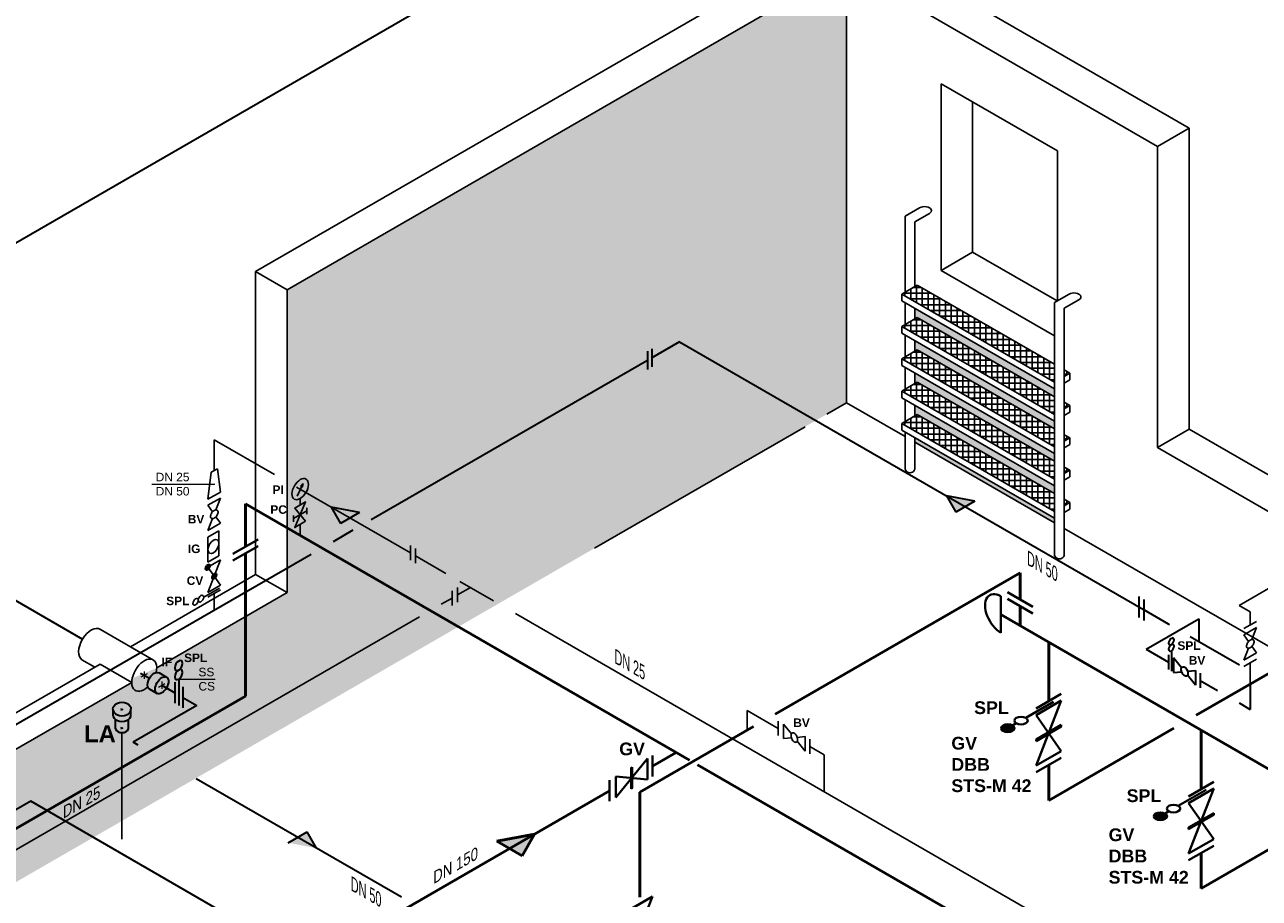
# Model space of a CAD drawing. Header units: millimetres. Extents: x 222 to 2461, y -1493 to 72.
# Tile 11 of 27: x 1100 to 1439, y -696 to -456. Entities that reach past the tile are written whole.
import ezdxf

# ---------------------------------------------------------------- set-up
doc = ezdxf.new("R2010")
doc.units = ezdxf.units.MM
doc.linetypes.add('ACAD_ISO10W100', pattern=[18, 12, -3, 0, -3])
for name, color, linetype, lineweight in [('Achsen', 253, 'ACAD_ISO10W100', 15), ('Armatur-Entleerung', 7, 'Continuous', 30), ('Armaturen-Auslagerung', 7, 'Continuous', 40), ('Armaturen-Einlagerung', 7, 'Continuous', 40), ('Auslagerung', 1, 'Continuous', 50), ('Entleerung', 74, 'Continuous', 35), ('Stickstoffsystem', 200, 'Continuous', 25), ('Text', 7, 'Continuous', 18), ('Text groß', 7, 'Continuous', 18)]:
    doc.layers.add(name, color=color, linetype=linetype, lineweight=lineweight)
for name, color, linetype in [('DN 025-', 8, 'Continuous'), ('DN 050', 8, 'Continuous'), ('effekte', 7, 'Continuous'), ('gebäude', 8, 'Continuous'), ('rohrdurchführung', 7, 'Continuous')]:
    doc.layers.add(name, color=color, linetype=linetype)
doc.styles.add('isotext', font='arial.ttf', dxfattribs={"oblique": 30, "height": 3})

msp = doc.modelspace()

# ---------------------------------------------------------------- hatches: boundary and pattern name
at = {"layer": 'Armaturen-Einlagerung'}
h = msp.add_hatch(color=256, dxfattribs=at)
edge = h.paths.add_edge_path()
edge.add_ellipse((1370.18, -648.78), major_axis=(-1.83, 0), ratio=0.57735, start_angle=0, end_angle=360)
h = msp.add_hatch(color=256, dxfattribs=at)
edge = h.paths.add_edge_path()
edge.add_ellipse((1412.07, -672.97), major_axis=(-1.83, 0), ratio=0.57735, start_angle=0, end_angle=360)
at = {"layer": 'Auslagerung'}
h = msp.add_hatch(color=256, dxfattribs=at)
h.paths.add_polyline_path([(1240.27, -677.85), (1229.88, -679.85), (1233.35, -681.85)])
h.paths.add_polyline_path([(1240.27, -677.85), (1240.27, -677.85), (1233.35, -681.85), (1236.81, -683.85)])
at = {"layer": 'DN 025-'}
h = msp.add_hatch(color=256, dxfattribs=at)
h.paths.add_polyline_path([(1176.72, -581.56), (1176.3, -582.45), (1176.11, -582.33)])
h.paths.add_polyline_path([(1176.46, -582.55), (1176.3, -582.45), (1176.72, -581.56)])
at = {"layer": 'effekte'}
h = msp.add_hatch(color=9, dxfattribs=at)
h.set_gradient(color1=(201, 200, 192), color2=(242, 242, 242), rotation=330, tint=1, name='CURVED')
edge = h.paths.add_edge_path()
edge.add_line((1325.89, -559.41), (1325.89, -439.67))
edge.add_line((1325.89, -439.67), (1172.33, -528.33))
edge.add_line((1172.33, -528.33), (1172.33, -611.55))
edge.add_line((1172.33, -611.55), (1136.51, -632.23))
edge.add_ellipse((1133.08, -634.22), major_axis=(2.43, 4.22), ratio=0.573854, start_angle=134.826, end_angle=314.826, ccw=False)
edge.add_line((1129.65, -636.22), (1129.63, -636.21))
edge.add_line((1129.63, -636.21), (1083.43, -662.88))
edge.add_ellipse((1080, -664.86), major_axis=(2.43, 4.22), ratio=0.573854, start_angle=134.826, end_angle=314.826, ccw=False)
edge.add_line((1076.57, -666.86), (1076.55, -666.85))
edge.add_line((1076.55, -666.85), (1026.74, -695.61))
edge.add_line((1026.74, -695.61), (1026.74, -612.38))
edge.add_line((1026.74, -612.38), (805.31, -740.22))
edge.add_line((805.31, -740.22), (909.01, -800.09))
edge.add_line((909.01, -800.09), (1325.89, -559.41))
at = {"layer": 'effekte', "true_color": 0xc9c8c0}
for points in [[(1344.68, -533.45), (1344.68, -536.35), (1345.34, -535.97), (1383, -557.72), (1383, -555.58)], [(1383, -566.6), (1383, -564.46), (1344.68, -542.33), (1344.68, -545.23), (1345.34, -544.85)], [(1344.68, -551.21), (1344.68, -554.12), (1345.34, -553.73), (1383, -575.48), (1383, -573.34)], [(1344.68, -560.1), (1344.68, -563), (1345.34, -562.62), (1383, -584.36), (1383, -582.23)], [(1344.68, -568.98), (1344.68, -570.26), (1383, -592.38), (1383, -591.11)]]:
    msp.add_hatch(color=9, dxfattribs=at).paths.add_polyline_path(points)
at = {"layer": 'Entleerung'}
h = msp.add_hatch(color=74, dxfattribs=at)
h.paths.add_polyline_path([(1353.34, -584.94), (1361.14, -586.44), (1358.54, -587.94)])
h.paths.add_polyline_path([(1353.34, -584.94), (1353.34, -584.94), (1358.54, -587.94), (1355.94, -589.44)])
h = msp.add_hatch(color=74, dxfattribs=at)
h.paths.add_polyline_path([(1184.36, -588.05), (1192.15, -589.55), (1189.55, -591.05)])
h.paths.add_polyline_path([(1184.36, -588.05), (1184.36, -588.05), (1189.55, -591.05), (1186.96, -592.55)])
h = msp.add_hatch(color=74, dxfattribs=at)
h.paths.add_polyline_path([(1180.42, -681.75), (1172.63, -680.25), (1175.23, -678.75)])
h.paths.add_polyline_path([(1180.42, -681.75), (1180.42, -681.75), (1175.23, -678.75), (1177.83, -677.25)])
at = {"layer": 'gebäude'}
h = msp.add_hatch(dxfattribs=at)
h.set_pattern_fill('ANSI37', color=256, scale=0.5, angle=45)
h.set_pattern_definition([(90, (1364.17, -540.4094), (-1.5875, 3e-16), []), (180, (1364.17, -540.4094), (-3e-16, -1.5875), [])])
h.paths.add_polyline_path([(1345.34, -527.09), (1341.09, -529.54), (1383, -553.73), (1383, -548.83)])
h.paths.add_polyline_path([(1385.7, -550.39), (1385.7, -552.18), (1387.25, -551.28)])
h = msp.add_hatch(dxfattribs=at)
h.set_pattern_fill('ANSI37', color=256, scale=0.5, angle=45)
h.set_pattern_definition([(90, (1364.17, -549.2922), (-1.5875, 3e-16), []), (180, (1364.17, -549.2922), (-3e-16, -1.5875), [])])
h.paths.add_polyline_path([(1345.34, -535.97), (1341.09, -538.42), (1383, -562.62), (1383, -557.72)])
h.paths.add_polyline_path([(1385.7, -559.27), (1385.7, -561.06), (1387.25, -560.17)])
h = msp.add_hatch(dxfattribs=at)
h.set_pattern_fill('ANSI37', color=256, scale=0.5, angle=45)
h.set_pattern_definition([(90, (1364.17, -558.1749), (-1.5875, 3e-16), []), (180, (1364.17, -558.1749), (-3e-16, -1.5875), [])])
h.paths.add_polyline_path([(1345.34, -544.85), (1341.09, -547.3), (1383, -571.5), (1383, -566.6)])
h.paths.add_polyline_path([(1385.7, -568.16), (1385.7, -569.94), (1387.25, -569.05)])
h = msp.add_hatch(dxfattribs=at)
h.set_pattern_fill('ANSI37', color=256, scale=0.5, angle=45)
h.set_pattern_definition([(90, (1364.17, -567.0576), (-1.5875, 3e-16), []), (180, (1364.17, -567.0576), (-3e-16, -1.5875), [])])
h.paths.add_polyline_path([(1345.34, -553.73), (1341.09, -556.18), (1383, -580.38), (1383, -575.48)])
h.paths.add_polyline_path([(1385.7, -577.04), (1385.7, -578.82), (1387.25, -577.93)])
h = msp.add_hatch(dxfattribs=at)
h.set_pattern_fill('ANSI37', color=256, scale=0.5, angle=45)
h.set_pattern_definition([(90, (1364.17, -575.9404), (-1.5875, 3e-16), []), (180, (1364.17, -575.9404), (-3e-16, -1.5875), [])])
h.paths.add_polyline_path([(1345.34, -562.62), (1341.09, -565.07), (1383, -589.26), (1383, -584.36)])
h.paths.add_polyline_path([(1385.7, -585.92), (1385.7, -587.71), (1387.25, -586.81)])

# ---------------------------------------------------------------- linework, layer by layer
at = {"layer": 'Achsen'}
for p, q in [((1132.21, -634.72), (1133.94, -633.72)), ((1133.08, -633.22), (1133.08, -635.22)), ((1137.04, -637.5), (1138.77, -636.5)), ((1137.91, -636), (1137.91, -638))]:
    msp.add_line(p, q, dxfattribs=at)
at = {"layer": 'Achsen', "lineweight": 15}
for p, q in [((1127.29, -643.79), (1126.66, -643.43)), ((1126.66, -643.79), (1127.29, -643.43)), ((1126.66, -648.92), (1127.29, -648.56)), ((1127.29, -648.92), (1126.66, -648.56))]:
    msp.add_line(p, q, dxfattribs=at)
at = {"layer": 'Armatur-Entleerung'}
for p, q in [((1271.24, -545.24), (1271.24, -550.24)), ((1272.42, -544.56), (1272.42, -549.56)), ((1406.27, -618.38), (1406.27, -612.61)), ((1407.64, -619.18), (1407.64, -613.4)), ((1414.32, -628.66), (1414.32, -632.66)), ((1415.08, -627.52), (1415.08, -633.1)), ((1417.91, -632.19), (1415.71, -629.46)), ((1415.71, -629.46), (1415.71, -633.46)), ((1137.07, -633.53), (1139.2, -634.76)), ((1415.71, -633.46), (1417.91, -633.27)), ((1419.52, -633.12), (1421.71, -632.93)), ((1421.71, -632.93), (1421.71, -636.93)), ((1422.98, -633.66), (1422.98, -637.66)), ((1141.47, -636.17), (1141.47, -641.95)), ((1142.54, -635.29), (1142.54, -642.56)), ((1421.71, -636.93), (1419.52, -634.2)), ((1134.46, -638), (1136.61, -639.24)), ((1143.64, -637.42), (1143.64, -643.2)), ((1124.51, -645.28), (1124.51, -643.52)), ((1129.44, -645.09), (1129.44, -643.52)), ((1125.21, -648.99), (1125.21, -646.4)), ((1128.74, -648.99), (1128.74, -646.4))]:
    msp.add_line(p, q, dxfattribs=at)
msp.add_lwpolyline([(1418.17, -631.92, -0.1593), (1418.49, -631.9, -0.1064), (1418.84, -632.08, -0.0713), (1419.17, -632.43, -0.0576), (1419.43, -632.89, -0.0576), (1419.58, -633.4, -0.0713), (1419.6, -633.88, -0.1064), (1419.49, -634.25, -0.1593), (1419.25, -634.47, -0.1593), (1418.94, -634.49, -0.1064), (1418.58, -634.31, -0.0713), (1418.25, -633.96, -0.0576), (1417.99, -633.5, -0.0576), (1417.84, -632.99, -0.0713), (1417.82, -632.51, -0.1064), (1417.94, -632.14, -0.1593)], format="xyb", close=True, dxfattribs=at)
at = {"layer": 'Armatur-Entleerung', "extrusion": (0, 0, -1)}
for centre, major_axis in [((1415.08, -624.96), (-0.523, -0.907)), ((1415.08, -626.67), (-0.523, -0.907)), ((1142.54, -631.59), (-0.76, -1.31)), ((1142.54, -634.06), (-0.76, -1.31))]:
    msp.add_ellipse(centre, major_axis=major_axis, ratio=0.57735, dxfattribs=at)
for centre, major_axis, ratio, start_param, end_param in [((1135.8, -635.79), (-1.31, -2.23), 0.573604, 6.248229, 9.449833), ((1126.97, -643.42), (-2.47, 0), 0.707107, 6.229713, 9.478251)]:
    msp.add_ellipse(centre, major_axis=major_axis, ratio=ratio, start_param=start_param, end_param=end_param, dxfattribs=at)
at = {"layer": 'Armatur-Entleerung'}
msp.add_ellipse((1137.91, -637), major_axis=(-1.29, -2.24), ratio=0.573889, dxfattribs=at)
for centre, major_axis, start_param, end_param in [((1126.97, -643.61), (-2.47, 0), 6.229713, 9.478251), ((1126.97, -645.18), (-2.47, 0), 6.229713, 9.478251), ((1126.97, -648.74), (-1.8, 0), 6.484813, 9.22315)]:
    msp.add_ellipse(centre, major_axis=major_axis, ratio=0.707107, start_param=start_param, end_param=end_param, dxfattribs=at)
at = {"layer": 'Armaturen-Auslagerung'}
for p, q in [((1157.41, -600.92), (1164.34, -596.92)), ((1157.41, -602.75), (1164.34, -598.75)), ((1368.28, -622.56), (1368.28, -612.56)), ((1370.14, -611.46), (1377.07, -615.46)), ((1370.14, -613.29), (1377.07, -617.29)), ((1262.56, -667.86), (1271.22, -657.09)), ((1271.22, -657.09), (1271.22, -662.86)), ((1272.6, -656.3), (1272.6, -662.07)), ((1267.03, -659.51), (1266.75, -659.67)), ((1266.75, -659.67), (1266.75, -665.45)), ((1266.82, -665.41), (1266.82, -659.63)), ((1266.89, -665.36), (1266.89, -659.59)), ((1266.96, -665.32), (1266.96, -659.55)), ((1267.03, -665.28), (1267.03, -659.51)), ((1260.83, -663.09), (1260.83, -668.86)), ((1271.22, -662.86), (1262.56, -662.09)), ((1262.56, -662.09), (1262.56, -667.86)), ((1266.75, -665.45), (1267.03, -665.28)), ((1272.62, -695.01), (1265.69, -699.01)), ((1270.09, -701.54), (1272.62, -695.01))]:
    msp.add_line(p, q, dxfattribs=at)
msp.add_ellipse((1368.28, -617.56), major_axis=(-3.06, 5.3), ratio=0.57735, start_param=5.497787, end_param=8.63938, dxfattribs=at)
at = {"layer": 'Armaturen-Einlagerung'}
for p, q in [((1377.94, -643.37), (1384.87, -639.37)), ((1382.73, -641.54), (1375.1, -645.94)), ((1377.94, -645.2), (1384.87, -641.2)), ((1384.87, -641.2), (1377.94, -659.05)), ((1372.51, -647.44), (1371.48, -648.04)), ((1384.87, -655.05), (1377.94, -645.2)), ((1377.94, -651.9), (1384.87, -647.9)), ((1384.87, -648.01), (1377.94, -652.01)), ((1384.87, -648.13), (1377.94, -652.13)), ((1384.87, -648.24), (1377.94, -652.24)), ((1384.87, -648.36), (1377.94, -652.36)), ((1384.87, -647.9), (1384.87, -648.36)), ((1377.94, -652.36), (1377.94, -651.9)), ((1377.94, -659.05), (1384.87, -655.05)), ((1377.94, -660.89), (1384.87, -656.89)), ((1419.83, -667.55), (1426.76, -663.55)), ((1424.61, -665.72), (1416.99, -670.12)), ((1419.83, -669.38), (1426.76, -665.38)), ((1426.76, -665.38), (1419.83, -683.24)), ((1426.76, -679.24), (1419.83, -669.38)), ((1414.4, -671.62), (1413.36, -672.22)), ((1419.83, -676.08), (1426.76, -672.08)), ((1426.76, -672.19), (1419.83, -676.19)), ((1426.76, -672.31), (1419.83, -676.31)), ((1426.76, -672.42), (1419.83, -676.42)), ((1426.76, -672.54), (1419.83, -676.54)), ((1426.76, -672.08), (1426.76, -672.54)), ((1419.83, -676.54), (1419.83, -676.08)), ((1419.83, -683.24), (1426.76, -679.24)), ((1419.83, -685.07), (1426.76, -681.07))]:
    msp.add_line(p, q, dxfattribs=at)
for centre in [(1373.81, -646.69), (1370.18, -648.78), (1415.69, -670.87), (1412.07, -672.97)]:
    msp.add_ellipse(centre, major_axis=(-1.83, 0), ratio=0.57735, dxfattribs=at)
at = {"layer": 'Auslagerung'}
for p, q in [((1160.87, -587.17), (1160.87, -598.92)), ((1160.87, -587.17), (1282.77, -657.55)), ((1160.87, -600.75), (1160.87, -639.95)), ((1373.6, -606.07), (1306.35, -644.9)), ((1373.6, -613.46), (1373.6, -606.07)), ((1373.6, -620.63), (1373.6, -615.29)), ((1539.14, -716.33), (1368.28, -617.56)), ((1459.22, -623.68), (1421.94, -645.2)), ((1381.41, -625.26), (1381.41, -641.37)), ((1021.16, -720.62), (1160.87, -639.95)), ((1300.35, -648.36), (1269.16, -666.38)), ((1415.81, -648.74), (1381.41, -668.6)), ((1423.29, -649.44), (1423.29, -665.55)), ((1272.6, -659.18), (1279.1, -655.43)), ((1272.6, -659.18), (1279.1, -655.43)), ((1284.96, -658.81), (1415.31, -734.07)), ((1381.41, -658.89), (1381.41, -668.6)), ((1153.26, -728.08), (1260.83, -665.98)), ((1269.16, -695.17), (1269.16, -666.38)), ((1457.69, -672.92), (1423.29, -692.78)), ((1229.88, -679.85), (1240.27, -677.85)), ((1240.27, -677.85), (1236.81, -683.85)), ((1229.88, -679.85), (1236.81, -683.85)), ((1423.29, -683.07), (1423.29, -692.78))]:
    msp.add_line(p, q, dxfattribs=at)
at = {"layer": 'DN 025-', "color": 74}
for p, q in [((1152.31, -569.55), (1152.31, -578)), ((1152.31, -569.55), (1168.86, -579.1)), ((1174.86, -582.56), (1206.14, -600.62)), ((1207.53, -601.43), (1215.88, -606.25)), ((1219.09, -612.18), (1222.62, -610.14)), ((1219.73, -608.47), (1228.98, -613.81)), ((1152.31, -611.8), (1152.31, -616.41)), ((1214.64, -614.75), (1217.59, -613.05)), ((936.99, -775.05), (1208.64, -618.21)), ((1234.98, -617.27), (1448.35, -740.47)), ((1298.64, -649.35), (1298.64, -643.91)), ((1307.17, -648.83), (1298.64, -643.91)), ((1319.75, -656.1), (1315.82, -653.83)), ((1319.75, -656.1), (1319.75, -666.3))]:
    msp.add_line(p, q, dxfattribs=at)
at = {"layer": 'DN 025-', "lineweight": -3}
for p, q in [((1151.44, -578.5), (1150.58, -585.92)), ((1151.44, -578.5), (1153.17, -577.5)), ((1154.04, -583.92), (1153.17, -577.5)), ((1154.04, -583.92), (1150.58, -585.92)), ((1154.04, -585.56), (1150.58, -587.56)), ((1152.77, -588.83), (1154.04, -585.56)), ((1150.58, -587.56), (1151.84, -589.37)), ((1150.58, -594.49), (1151.84, -591.22)), ((1154.04, -592.49), (1150.58, -594.49)), ((1152.77, -590.69), (1154.04, -592.49)), ((1153.58, -594.55), (1150.58, -596.28)), ((1150.58, -596.28), (1150.58, -603.21)), ((1153.58, -594.55), (1153.58, -601.47)), ((1206.14, -598.62), (1206.14, -602.62)), ((1207.53, -599.43), (1207.53, -603.43)), ((1154.04, -602.54), (1150.57, -604.54)), ((1153.58, -601.47), (1150.58, -603.21)), ((1154.04, -602.54), (1150.58, -611.47)), ((1150.58, -604.54), (1154.04, -602.54)), ((1149.88, -604.67), (1149.88, -605.22)), ((1149.94, -604.53), (1149.94, -605.29)), ((1150, -604.42), (1150, -605.34)), ((1150.06, -604.33), (1150.06, -605.36)), ((1150.11, -604.25), (1150.11, -605.37)), ((1150.17, -604.18), (1150.17, -605.38)), ((1150.23, -604.11), (1150.23, -605.37)), ((1150.29, -604.06), (1150.29, -605.36)), ((1150.35, -604.01), (1150.35, -605.35)), ((1150.4, -603.96), (1150.4, -605.33)), ((1150.46, -603.92), (1150.46, -605.3)), ((1150.52, -603.88), (1150.52, -605.27)), ((1150.58, -603.85), (1150.58, -605.23)), ((1154.04, -609.47), (1150.58, -604.54)), ((1150.63, -603.83), (1150.63, -605.19)), ((1150.69, -603.81), (1150.69, -605.15)), ((1150.75, -603.79), (1150.75, -605.1)), ((1150.81, -603.78), (1150.81, -605.04)), ((1150.86, -603.78), (1150.86, -604.98)), ((1150.92, -603.78), (1150.92, -604.91)), ((1150.98, -603.79), (1150.98, -604.83)), ((1151.04, -603.82), (1151.04, -604.74)), ((1151.1, -603.86), (1151.1, -604.63)), ((1151.15, -603.93), (1151.15, -604.46)), ((1151.85, -606.76), (1151.85, -607.79)), ((1151.9, -606.68), (1151.9, -607.8)), ((1151.96, -606.61), (1151.96, -607.81)), ((1152.02, -606.54), (1152.02, -607.8)), ((1152.08, -606.49), (1152.08, -607.79)), ((1152.14, -606.44), (1152.14, -607.78)), ((1152.19, -606.39), (1152.19, -607.76)), ((1152.25, -606.35), (1152.25, -607.73)), ((1152.31, -606.31), (1152.31, -607.7)), ((1152.37, -606.28), (1152.37, -607.66)), ((1152.42, -606.26), (1152.42, -607.62)), ((1152.48, -606.24), (1152.48, -607.58)), ((1152.54, -606.22), (1152.54, -607.53)), ((1152.6, -606.21), (1152.6, -607.47)), ((1152.65, -606.21), (1152.65, -607.41)), ((1152.71, -606.21), (1152.71, -607.34)), ((1152.77, -606.22), (1152.77, -607.26)), ((1152.83, -606.25), (1152.83, -607.17)), ((1152.89, -606.29), (1152.89, -607.06)), ((1152.94, -606.36), (1152.94, -606.92)), ((1150.58, -611.47), (1154.04, -609.47)), ((1151.67, -607.1), (1151.67, -607.63)), ((1151.73, -606.96), (1151.73, -607.72)), ((1151.79, -606.85), (1151.79, -607.77)), ((1149.4, -612.79), (1153.74, -610.28)), ((1150.58, -612.8), (1154.04, -610.8)), ((1217.59, -611.05), (1217.59, -615.05)), ((1219.09, -610.18), (1219.09, -614.18)), ((1307.17, -646.83), (1307.17, -650.83)), ((1310.75, -650.37), (1308.56, -647.64)), ((1308.56, -647.64), (1308.56, -651.64)), ((1308.56, -651.64), (1310.75, -651.44)), ((1312.36, -651.3), (1314.56, -651.1)), ((1314.56, -655.1), (1312.36, -652.37)), ((1314.56, -651.1), (1314.56, -655.1)), ((1315.82, -651.83), (1315.82, -655.83))]:
    msp.add_line(p, q, dxfattribs=at)
at = {"layer": 'DN 025-'}
for p, q in [((1175.07, -585.01), (1176.72, -581.56)), ((1174.07, -592.06), (1174.07, -590.35)), ((1126.97, -679.28), (1126.97, -650.01))]:
    msp.add_line(p, q, dxfattribs=at)
for points in [[(1176.72, -581.56), (1176.11, -582.33), (1176.46, -582.55), (1176.72, -581.56)], [(1177.39, -591.96), (1174.41, -588.34), (1177.39, -586.62), (1174.41, -593.68), (1177.39, -591.96)], [(1177.72, -589.96), (1177.72, -588.24)]]:
    msp.add_lwpolyline(points, dxfattribs=at)
at = {"layer": 'DN 025-', "lineweight": -3}
for points in [[(1153.14, -588.92, -0.1593), (1153.31, -589.19, -0.1064), (1153.34, -589.58, -0.0713), (1153.2, -590.04, -0.0576), (1152.93, -590.5, -0.0576), (1152.57, -590.88, -0.0713), (1152.16, -591.14, -0.1064), (1151.78, -591.23, -0.1593), (1151.48, -591.13, -0.1593), (1151.3, -590.87, -0.1064), (1151.28, -590.48, -0.0713), (1151.41, -590.02, -0.0576), (1151.68, -589.56, -0.0576), (1152.05, -589.17, -0.0713), (1152.45, -588.91, -0.1064), (1152.84, -588.83, -0.1593)], [(1149.96, -605.31, -0.1593), (1149.85, -605.14, -0.1064), (1149.83, -604.88, -0.0713), (1149.92, -604.57, -0.0576), (1150.1, -604.26, -0.0576), (1150.35, -604.01, -0.0713), (1150.62, -603.84, -0.1064), (1150.87, -603.78, -0.1593), (1151.07, -603.84, -0.1593), (1151.19, -604.02, -0.1064), (1151.2, -604.28, -0.0713), (1151.12, -604.58, -0.0576), (1150.93, -604.89, -0.0576), (1150.69, -605.15, -0.0713), (1150.42, -605.32, -0.1064), (1150.17, -605.38, -0.1593)], [(1151.75, -607.74, -0.1593), (1151.64, -607.57, -0.1064), (1151.62, -607.31, -0.0713), (1151.71, -607, -0.0576), (1151.89, -606.69, -0.0576), (1152.14, -606.44, -0.0713), (1152.41, -606.27, -0.1064), (1152.66, -606.21, -0.1593), (1152.86, -606.27, -0.1593), (1152.98, -606.45, -0.1064), (1152.99, -606.71, -0.0713), (1152.9, -607.02, -0.0576), (1152.72, -607.32, -0.0576), (1152.48, -607.58, -0.0713), (1152.21, -607.75, -0.1064), (1151.96, -607.81, -0.1593)], [(1311.02, -650.1, -0.1593), (1311.33, -650.08, -0.1064), (1311.68, -650.25, -0.0713), (1312.02, -650.6, -0.0576), (1312.28, -651.06, -0.0576), (1312.43, -651.57, -0.0713), (1312.45, -652.05, -0.1064), (1312.33, -652.43, -0.1593), (1312.1, -652.64, -0.1593), (1311.78, -652.66, -0.1064), (1311.43, -652.48, -0.0713), (1311.1, -652.14, -0.0576), (1310.84, -651.67, -0.0576), (1310.69, -651.17, -0.0713), (1310.67, -650.69, -0.1064), (1310.78, -650.31, -0.1593)]]:
    msp.add_lwpolyline(points, format="xyb", close=True, dxfattribs=at)
at = {"layer": 'DN 025-'}
msp.add_lwpolyline([(1177.72, -589.1), (1174.07, -591.2)], close=True, dxfattribs=at)
at = {"layer": 'DN 025-', "extrusion": (0, 0, -1)}
msp.add_ellipse((1175.9, -583.12), major_axis=(-1.62, -2.75), ratio=0.573604, dxfattribs=at)
at = {"layer": 'DN 025-', "lineweight": -3}
for centre, major_axis in [((1152.08, -598.88), (-1.06, -1.84)), ((1147.18, -614.07), (0.523, 0.907)), ((1148.66, -613.21), (0.523, 0.907))]:
    msp.add_ellipse(centre, major_axis=major_axis, ratio=0.57735, dxfattribs=at)
at = {"layer": 'DN 050'}
for p, q in [((1435.02, -621.44), (1438.49, -619.44)), ((1438.49, -621.17), (1435.02, -623.17)), ((1435.02, -623.17), (1436.29, -624.97)), ((1437.22, -624.43), (1438.49, -621.17)), ((1435.02, -630.1), (1436.29, -626.83)), ((1437.22, -626.29), (1438.49, -628.1)), ((1438.49, -628.1), (1435.02, -630.1)), ((1438.49, -629.83), (1435.02, -631.83))]:
    msp.add_line(p, q, dxfattribs=at)
msp.add_lwpolyline([(1437.58, -624.53, -0.1593), (1437.76, -624.79, -0.1064), (1437.78, -625.18, -0.0713), (1437.65, -625.64, -0.0576), (1437.38, -626.1, -0.0576), (1437.01, -626.49, -0.0713), (1436.61, -626.75, -0.1064), (1436.23, -626.83, -0.1593), (1435.92, -626.74, -0.1593), (1435.75, -626.47, -0.1064), (1435.72, -626.08, -0.0713), (1435.86, -625.62, -0.0576), (1436.13, -625.16, -0.0576), (1436.49, -624.78, -0.0713), (1436.9, -624.52, -0.1064), (1437.28, -624.43, -0.1593)], format="xyb", close=True, dxfattribs=at)
at = {"layer": 'Entleerung'}
for p, q in [((1391.96, -345.68), (905.25, -626.68)), ((1002.66, -558.76), (1116.16, -624.29))]:
    msp.add_line(p, q, dxfattribs=at)
at = {"layer": 'Entleerung', "color": 74}
for p, q in [((1280.07, -542.64), (1272.42, -547.06)), ((1280.07, -542.64), (1414.58, -620.3)), ((1271.24, -547.74), (1195.39, -591.53)), ((1361.14, -586.44), (1353.34, -584.94)), ((1353.34, -584.94), (1355.94, -589.44)), ((1192.15, -589.55), (1184.36, -588.05)), ((1184.36, -588.05), (1186.96, -592.55)), ((1192.15, -589.55), (1186.96, -592.55)), ((1361.14, -586.44), (1355.94, -589.44)), ((1190.39, -594.42), (1184.91, -597.58)), ((1178.91, -601.05), (1051.25, -674.75)), ((1407.64, -616.29), (1414.25, -620.11)), ((1408.15, -627.09), (1422.67, -618.71)), ((1422.67, -618.71), (1422.67, -624.97)), ((1420.25, -623.57), (1433.75, -631.37)), ((1408.15, -627.09), (1414.32, -630.66)), ((1132.08, -633.64), (1134.51, -635.05)), ((1137.91, -637), (1140.17, -638.31)), ((1137.91, -637), (1141.47, -639.06)), ((1422.98, -635.66), (1427.72, -638.4)), ((1436.75, -636.65), (1436.75, -643.61)), ((1143.64, -640.31), (1147.49, -642.54)), ((1147.49, -642.54), (1130, -652.63)), ((1433.72, -641.86), (1436.75, -643.61)), ((1131.45, -653.47), (1130, -652.63)), ((1203.69, -695.18), (1147.36, -662.65)), ((1101.9, -668.86), (1082.56, -680.02)), ((1176.26, -711.79), (1101.9, -668.86)), ((1172.63, -680.25), (1177.83, -677.25)), ((1180.42, -681.75), (1177.83, -677.25))]:
    msp.add_line(p, q, dxfattribs=at)
at = {"layer": 'gebäude'}
for p, q in [((1325.89, -429.67), (1163.67, -523.33)), ((1325.89, -429.67), (1419.97, -483.99)), ((1325.89, -439.67), (1172.33, -528.33)), ((1325.89, -559.41), (1325.89, -439.67)), ((1325.89, -439.67), (1411.31, -488.99)), ((1351.87, -523.02), (1351.87, -471.78)), ((1351.87, -471.78), (1383.8, -490.21)), ((1360.53, -476.78), (1360.53, -518.02)), ((1411.31, -488.99), (1419.97, -483.99)), ((1419.97, -483.99), (1419.97, -566.69)), ((1383.8, -531.37), (1383.8, -490.21)), ((1411.31, -488.99), (1411.31, -571.69)), ((1345.97, -505.84), (1341.98, -508.15)), ((1341.98, -508.15), (1341.98, -529.03)), ((1348.67, -507.4), (1344.68, -509.71)), ((1344.68, -509.71), (1344.68, -527.47)), ((1351.87, -523.02), (1360.53, -518.02)), ((1360.53, -518.02), (1383.73, -531.42)), ((1172.33, -528.33), (1163.67, -523.33)), ((1163.67, -523.33), (1163.67, -606.55)), ((1351.87, -523.02), (1383, -541)), ((1172.33, -611.55), (1172.33, -528.33)), ((1341.09, -529.54), (1345.34, -527.09)), ((1345.34, -527.09), (1383, -548.83)), ((1341.09, -529.54), (1383, -553.73)), ((1341.09, -529.54), (1341.09, -531.38)), ((1341.09, -531.38), (1383, -555.58)), ((1341.98, -531.89), (1341.98, -537.91)), ((1387, -529.53), (1383, -531.83)), ((1383, -531.83), (1383, -601.04)), ((1389.7, -531.09), (1385.7, -533.39)), ((1344.68, -533.45), (1344.68, -536.35)), ((1385.7, -533.39), (1385.7, -601.04)), ((1341.09, -538.42), (1345.34, -535.97)), ((1341.09, -538.42), (1383, -562.62)), ((1341.09, -538.42), (1341.09, -540.26)), ((1345.34, -535.97), (1383, -557.72)), ((1341.09, -540.26), (1383, -564.46)), ((1341.98, -540.77), (1341.98, -546.79)), ((1344.68, -542.33), (1344.68, -545.23)), ((1341.09, -547.3), (1345.34, -544.85)), ((1345.34, -544.85), (1383, -566.6)), ((1341.09, -547.3), (1383, -571.5)), ((1341.09, -547.3), (1341.09, -549.15)), ((1341.09, -549.15), (1383, -573.34)), ((1341.98, -549.66), (1341.98, -555.67)), ((1344.68, -551.21), (1344.68, -554.12)), ((1385.7, -550.39), (1387.25, -551.28)), ((1385.7, -552.18), (1387.25, -551.28)), ((1387.25, -551.28), (1387.25, -553.13)), ((1341.09, -556.18), (1345.34, -553.73)), ((1345.34, -553.73), (1383, -575.48)), ((1385.7, -554.02), (1387.25, -553.13)), ((1341.09, -556.18), (1383, -580.38)), ((1341.09, -556.18), (1341.09, -558.03)), ((1341.09, -558.03), (1383, -582.23)), ((1341.98, -558.54), (1341.98, -564.56)), ((1385.7, -559.27), (1387.25, -560.17)), ((1325.89, -559.41), (1320.5, -562.52)), ((1325.89, -559.41), (1341.98, -568.7)), ((1341.09, -565.07), (1345.34, -562.62)), ((1344.68, -560.1), (1344.68, -563)), ((1345.34, -562.62), (1383, -584.36)), ((1385.7, -561.06), (1387.25, -560.17)), ((1385.7, -562.9), (1387.25, -562.01)), ((1387.25, -560.17), (1387.25, -562.01)), ((1314.5, -565.98), (1256.73, -599.34)), ((1341.09, -565.07), (1383, -589.26)), ((1341.09, -565.07), (1341.09, -566.91)), ((1341.09, -566.91), (1383, -591.11)), ((1341.98, -567.42), (1341.98, -577.35)), ((1344.68, -568.98), (1344.68, -577.35)), ((1385.7, -568.16), (1387.25, -569.05)), ((1385.7, -569.94), (1387.25, -569.05)), ((1387.25, -569.05), (1387.25, -570.89)), ((1411.31, -571.69), (1419.97, -566.69)), ((1419.97, -566.69), (1482.82, -602.98)), ((1344.68, -570.26), (1383, -592.38)), ((1385.7, -571.78), (1387.25, -570.89)), ((1411.31, -571.69), (1475.97, -609.02)), ((1385.7, -577.04), (1387.25, -577.93)), ((1385.7, -578.82), (1387.25, -577.93)), ((1387.25, -577.93), (1387.25, -579.78)), ((1385.7, -580.67), (1387.25, -579.78)), ((1385.7, -585.92), (1387.25, -586.81)), ((1385.7, -587.71), (1387.25, -586.81)), ((1385.7, -589.55), (1387.25, -588.66)), ((1387.25, -586.81), (1387.25, -588.66)), ((1385.7, -593.94), (1672.68, -759.63)), ((1163.67, -606.55), (1129.28, -626.4)), ((1172.33, -611.55), (1163.67, -606.55)), ((1136.51, -632.23), (1172.33, -611.55)), ((1120.97, -631.21), (1076.2, -657.05)), ((1129.63, -636.21), (1120.97, -631.21)), ((1083.43, -662.88), (1129.64, -636.2))]:
    msp.add_line(p, q, dxfattribs=at)
for centre, major_axis, ratio, start_param, end_param in [((1347.32, -506.62), (-1.91, 0), 0.57735, 2.356194, 5.497787), ((1388.35, -530.31), (-1.91, 0), 0.57735, 2.356194, 5.497787), ((1343.33, -577.35), (1.35, 0), 0.928449, -3.141593, 0), ((1384.35, -601.04), (1.35, 0), 0.928449, -3.141593, 0)]:
    msp.add_ellipse(centre, major_axis=major_axis, ratio=ratio, start_param=start_param, end_param=end_param, dxfattribs=at)
at = {"layer": 'rohrdurchführung'}
for p, q in [((1121.04, -621.65), (1135.61, -630.06)), ((1115.98, -629.97), (1119.55, -632.03))]:
    msp.add_line(p, q, dxfattribs=at)
at = {"layer": 'rohrdurchführung', "extrusion": (0, 0, -1)}
for centre, major_axis, ratio, start_param, end_param in [((1118.51, -625.81), (-2.47, -4.2), 0.573604, 6.308241, 9.449833), ((1133.08, -634.22), (2.43, 4.22), 0.573854, 2.064528, 7.364632)]:
    msp.add_ellipse(centre, major_axis=major_axis, ratio=ratio, start_param=start_param, end_param=end_param, dxfattribs=at)
at = {"layer": 'Stickstoffsystem'}
for p, q in [((1175.9, -587.48), (1175.9, -585.7)), ((1175.9, -595.85), (1175.9, -592.82)), ((1467.55, -595.49), (1433.66, -615.05)), ((1436.75, -616.83), (1433.66, -615.05)), ((1436.75, -620.44), (1436.75, -616.83)), ((1436.75, -636.65), (1436.75, -630.83))]:
    msp.add_line(p, q, dxfattribs=at)
at = {"layer": 'Text'}
for p, q in [((1135.14, -581.71), (1152.43, -581.71)), ((1142.54, -635.29), (1152.6, -635.29))]:
    msp.add_line(p, q, dxfattribs=at)

# ---------------------------------------------------------------- texts
at = {"layer": 'Text', "attachment_point": 1}
for s, insert, char_height, width in [('{\\fArial|b0|i0|c0|p34;DN 25\\PDN 50}', (1136.23, -578.62), 2.3418, 15.3672), ('{\\fArial|b1|i0|c0|p34;PI}', (1168.29, -582.1), 2.3418, 5.4629), ('{\\fArial|b1|i0|c0|p34;PC}', (1167.7, -587.56), 2.3418, 5.4629), ('{\\fArial|b1|i0|c0|p34;BV}', (1145.03, -590.2), 2.3418, 5.4629), ('{\\fArial|b1|i0|c0|p34;IG}', (1145.06, -598.34), 2.3418, 5.4629), ('{\\fArial|b1|i0|c0|p34;CV}', (1144.74, -607.09), 2.3418, 5.4629), ('{\\fArial|b1|i0|c0|p34;SPL}', (1139.1, -612.65), 2.3418, 5.4629), ('{\\fArial|b1|i0|c0|p34;SPL}', (1416.75, -624.92), 2.3418, 5.4629), ('{\\fArial|b1|i0|c0|p34;IF}', (1137.82, -629.43), 2.3418, 5.4629), ('{\\fArial|b1|i0|c0|p34;SPL}', (1144.02, -628.28), 2.3418, 5.4629), ('{\\fArial|b1|i0|c0|p34;BV}', (1419.86, -628.99), 2.3418, 5.4629), ('{\\fArial|b0|i0|c0|p34;SS\\PCS}', (1147.97, -632.19), 2.3418, 15.3672), ('{\\fArial|b1|i0|c0|p34;SPL}', (1360.93, -641.4), 3.5, 5.4629), ('{\\fArial|b1|i0|c0|p34;BV}', (1311.28, -646.11), 2.3418, 5.4629), ('{\\fArial|b1|i0|c0|p34;LA}', (1116.55, -647.96), 4.6836, 10.9258), ('{\\fArial|b1|i0|c0|p34;GV}', (1263.49, -652.72), 3.5, 5.4629), ('{\\fArial|b1|i0|c0|p34;GV\\PDBB\\PSTS-M 42}', (1354.68, -651.16), 3.5, 31.7946), ('{\\fArial|b1|i0|c0|p34;SPL}', (1402.82, -665.58), 3.5, 5.4629), ('{\\fArial|b1|i0|c0|p34;GV\\PDBB\\PSTS-M 42}', (1397.86, -676.31), 3.5, 31.7946)]:
    msp.add_mtext(s, dxfattribs=dict(at, insert=insert, char_height=char_height, width=width))
at = {"layer": 'Text groß', "style": 'isotext', "oblique": 30}
for s, p in [('DN 25', (1110.74, -673.76)), ('DN 150', (1212.42, -691.7))]:
    msp.add_text(s, height=3, rotation=30, dxfattribs=at).set_placement(p)
at = {"layer": 'Text groß', "char_height": 3.5, "attachment_point": 9, "rotation": 330}
for s, insert in [('\\W0.7;\\Q330;{\\fArial|b0|i0|c0|p34;DN 50}', (1383.85, -608.75)), ('\\W0.7;\\Q330;{\\fArial|b0|i0|c0|p34;DN 25}', (1270.57, -635.77)), ('\\W0.7;\\Q330;{\\fArial|b0|i0|c0|p34;DN 50}', (1198.17, -698.19))]:
    msp.add_mtext(s, dxfattribs=dict(at, insert=insert))

doc.saveas('drawing.dxf')
